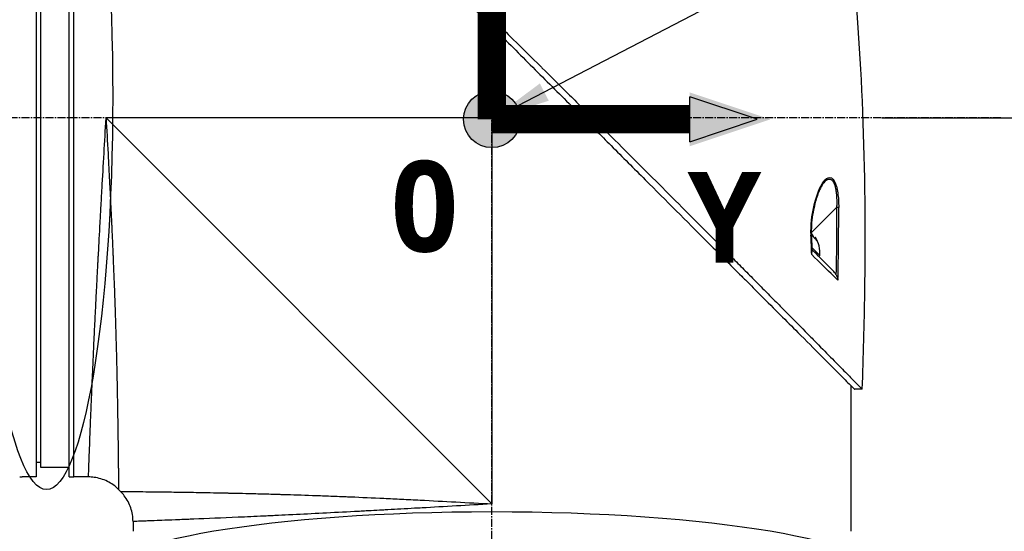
# Model space of a CAD drawing. Header units: millimetres. Extents: x 0 to 4378, y 0 to 2376.
# Tile 127 of 236: x 1583 to 1791, y 769 to 877. Entities that reach past the tile are written whole.
import ezdxf

# ---------------------------------------------------------------- set-up
doc = ezdxf.new("R2010")
doc.units = ezdxf.units.MM
doc.header["$LTSCALE"] = 0.2
doc.linetypes.add('CENTER2', pattern=[1.125, 0.75, -0.125, 0.125, -0.125])
for name, color, linetype in [('02_Center Line', 1, 'CENTER2'), ('07_Special Line2', 76, 'Continuous'), ('12_Before Rev.Num.', 5, 'Continuous'), ('13_After Rev.Num.', 6, 'Continuous')]:
    doc.layers.add(name, color=color, linetype=linetype)
doc.layers.add('14_Mark', color=7, linetype='Continuous', true_color=0xe03c31)
doc.styles.add('Rainbow-5.0 Style', font='malgunsl.ttf')
doc.dimstyles.new('Rainbow-5.0 Style', dxfattribs={"dimtxt": 4, "dimasz": 2.5, "dimexe": 1, "dimexo": 1, "dimgap": 1, "dimtad": 1, "dimdsep": 46, "dimtxsty": 'Rainbow-5.0 Style', "dimcen": 0, "dimclrd": 251, "dimclre": 251, "dimclrt": 7, "dimazin": 3, "dimtp": 0.1, "dimtm": 0.1, "dimtfac": 0.61, "dimtmove": 0, "dimatfit": 3, "dimfxl": 1, "dimlwd": -1, "dimlwe": -1, "dimarcsym": 1})

# ---------------------------------------------------------------- blocks, each defined once
blk = doc.blocks.new('A$C44151a85')
for p, q in [((-96.5, 273), (-96.5, 121)), ((-89.5, 121), (-89.5, 273)), ((-88.5, 121), (-88.5, 273)), ((-88.5, 121), (-88.5, 273)), ((-95.5, 123), (-95.5, 271)), ((0.74, 215.65), (0, 197)), ((0, 197), (-81.7, 197)), ((-81.7, 197), (0, 115.3)), ((0, 197), (18.64, 197.74)), ((0, 197), (0, 115.3)), ((70.44, 183.45), (70.44, 183.45)), ((38.28, 180.07), (38.28, 180.07)), ((73.01, 178.06), (67.65, 172.7)), ((67.57, 172.69), (67.57, 172.69)), ((68.32, 171.56), (68.51, 171.75)), ((68.52, 171.37), (68.63, 171.48)), ((67.76, 169.57), (69.46, 167.86)), ((69.46, 167.86), (69.26, 167.66)), ((72.82, 145.27), (72.82, 145.27)), ((76, 140.38), (76, 109.5)), ((78.44, 139.55), (76.84, 139.55)), ((-96.5, 124.13), (-95.5, 124.11)), ((-96.5, 121), (-99.5, 121)), ((-89.5, 123), (-95.5, 123)), ((-89.5, 121), (-88.5, 121)), ((-85.43, 121), (-88.5, 121)), ((-79.06, 118.36), (-78.64, 117.94)), ((-76, 111.57), (-76, 109.5))]:
    blk.add_line(p, q)
blk.add_arc((63.39, 168.44), 6.1, 354.6019, 32.9295)
for centre, major_axis, ratio, start_param, end_param in [((72.99, 178.04), (0.5, 0.001), 0.036993, 0.389718, 1.533742), ((-276, -461.66), (295.9, 797.97), 0.23298, 5.692342, 5.723691), ((-508.19, -1020.35), (-531.39, -1363.29), 0.183375, 2.684579, 2.706041), ((67.16, 172.21), (0.5, 0.019), 0.035577, 5.730867, 6.283186), ((-546.92, 149.07), (-456.39, 412.71), 0.998727, 3.908319, 3.915049), ((63.08, 168.75), (4.29, 4.29), 0.707107, 5.920984, 6.02203), ((64.46, 167.36), (4.04, 4.04), 0.707107, 6.173187, 6.393184), ((63.7, 168.12), (4.29, 4.29), 0.707107, 5.920984, 6.02203), ((-508.18, -1020.33), (-531.38, -1363.27), 0.183376, 2.655575, 2.684576)]:
    blk.add_ellipse(centre, major_axis=major_axis, ratio=ratio, start_param=start_param, end_param=end_param)
for points, knots in [([(-57.45, 275.44), (-57.45, 275.44), (-57.41, 275.4), (-57.34, 275.33), (-57.3, 275.29), (-57.26, 275.24), (-57.2, 275.19), (-57.15, 275.13), (-57.08, 275.06), (-57.01, 274.99), (-56.86, 274.84), (-56.68, 274.65), (-56.46, 274.43), (-56.35, 274.32), (-56.23, 274.2), (-56.1, 274.07), (-55.98, 273.95), (-55.84, 273.81), (-55.7, 273.67), (-55.7, 273.66), (-55.69, 273.66), (-55.69, 273.65), (-55.4, 273.36), (-55.08, 273.03), (-54.72, 272.67), (-54.54, 272.49), (-54.36, 272.3), (-54.16, 272.11), (-53.97, 271.91), (-53.77, 271.71), (-53.56, 271.49), (-53.14, 271.07), (-52.69, 270.62), (-52.22, 270.14), (-51.76, 269.67), (-51.27, 269.18), (-50.76, 268.66), (-50.74, 268.64), (-50.73, 268.63), (-50.71, 268.61), (-49.67, 267.56), (-48.53, 266.4), (-47.3, 265.17), (-46.69, 264.55), (-46.06, 263.91), (-45.41, 263.25), (-44.76, 262.6), (-44.08, 261.92), (-43.4, 261.23), (-42.7, 260.53), (-41.99, 259.82), (-41.27, 259.09), (-40.54, 258.36), (-39.8, 257.61), (-39.04, 256.85), (-38.29, 256.09), (-37.52, 255.31), (-36.73, 254.53), (-35.95, 253.74), (-35.15, 252.94), (-34.35, 252.13), (-34.29, 252.08), (-34.23, 252.02), (-34.18, 251.96), (-33.42, 251.21), (-32.65, 250.44), (-31.87, 249.67), (-31.04, 248.84), (-30.2, 248.01), (-29.34, 247.16), (-28.07, 245.89), (-26.76, 244.6), (-25.44, 243.28), (-25, 242.85), (-24.56, 242.41), (-24.12, 241.97), (-23.89, 241.75), (-23.67, 241.52), (-23.44, 241.3), (-22.77, 240.63), (-22.1, 239.96), (-21.42, 239.29), (-20.06, 237.95), (-18.69, 236.59), (-17.3, 235.21), (-15.92, 233.84), (-14.52, 232.45), (-13.1, 231.05), (-13.01, 230.96), (-12.93, 230.88), (-12.84, 230.79), (-9.15, 227.13), (-5.38, 223.4), (-1.57, 219.63), (-1.47, 219.53), (-1.38, 219.44), (-1.28, 219.35), (-0.32, 218.4), (0.64, 217.44), (1.61, 216.49), (2.58, 215.53), (3.55, 214.57), (4.53, 213.61), (6.48, 211.69), (8.42, 209.77), (10.36, 207.85), (10.45, 207.77), (10.53, 207.69), (10.61, 207.61), (12.57, 205.67), (14.52, 203.74), (16.47, 201.81), (17.45, 200.85), (18.42, 199.88), (19.39, 198.92), (20.36, 197.95), (21.33, 196.99), (22.3, 196.03), (22.36, 195.97), (22.42, 195.91), (22.48, 195.85), (24.4, 193.93), (26.32, 192.02), (28.22, 190.13), (29.16, 189.18), (30.11, 188.24), (31.05, 187.3), (31.99, 186.36), (32.93, 185.42), (33.86, 184.49), (33.9, 184.45), (33.95, 184.4), (34, 184.35), (35.88, 182.48), (37.74, 180.61), (39.57, 178.78), (41.4, 176.94), (43.21, 175.14), (44.98, 173.36), (45.87, 172.47), (46.75, 171.59), (47.62, 170.71), (48.49, 169.84), (49.35, 168.97), (50.21, 168.11), (51.06, 167.25), (51.9, 166.41), (52.73, 165.57), (53.57, 164.73), (54.39, 163.91), (55.2, 163.09), (55.21, 163.07), (55.23, 163.06), (55.25, 163.04), (56.06, 162.22), (56.86, 161.42), (57.64, 160.62), (58.43, 159.83), (59.2, 159.05), (59.96, 158.28), (60.72, 157.52), (61.47, 156.77), (62.19, 156.03), (63.65, 154.56), (65.04, 153.16), (66.35, 151.82), (66.68, 151.49), (67.01, 151.16), (67.33, 150.83), (67.65, 150.51), (67.96, 150.19), (68.27, 149.88), (69.51, 148.63), (70.66, 147.46), (71.71, 146.39), (71.72, 146.39), (71.72, 146.38), (71.72, 146.38), (72.25, 145.85), (72.75, 145.34), (73.22, 144.86), (73.7, 144.38), (74.14, 143.92), (74.56, 143.5), (74.98, 143.08), (75.36, 142.68), (75.72, 142.32), (76.07, 141.96), (76.39, 141.63), (76.68, 141.34), (76.97, 141.05), (77.22, 140.79), (77.44, 140.56), (77.55, 140.45), (77.65, 140.35), (77.75, 140.26), (77.84, 140.16), (77.92, 140.08), (78, 140), (78.14, 139.85), (78.25, 139.74), (78.33, 139.66), (78.4, 139.59), (78.44, 139.55), (78.44, 139.55)], [0, 0, 0, 0, 0.0041991, 0.0041991, 0.0041991, 0.0062987, 0.0062987, 0.0062987, 0.0083983, 0.0083983, 0.0083983, 0.0125974, 0.0125974, 0.0125974, 0.014697, 0.014697, 0.014697, 0.0167965, 0.0167965, 0.0167965, 0.0168599, 0.0168599, 0.0168599, 0.0210764, 0.0210764, 0.0210764, 0.0231847, 0.0231847, 0.0231847, 0.025293, 0.025293, 0.025293, 0.0295096, 0.0295096, 0.0295096, 0.0335924, 0.0335924, 0.0335924, 0.0337261, 0.0337261, 0.0337261, 0.0420526, 0.0420526, 0.0420526, 0.0462159, 0.0462159, 0.0462159, 0.0503791, 0.0503791, 0.0503791, 0.0545745, 0.0545745, 0.0545745, 0.0587698, 0.0587698, 0.0587698, 0.0629602, 0.0629602, 0.0629602, 0.0671505, 0.0671505, 0.0671505, 0.0674414, 0.0674414, 0.0674414, 0.0713694, 0.0713694, 0.0713694, 0.0755743, 0.0755743, 0.0755743, 0.0818817, 0.0818817, 0.0818817, 0.0839768, 0.0839768, 0.0839768, 0.0850355, 0.0850355, 0.0850355, 0.0881892, 0.0881892, 0.0881892, 0.0944966, 0.0944966, 0.0944966, 0.1008041, 0.1008041, 0.1008041, 0.1011921, 0.1011921, 0.1011921, 0.1176445, 0.1176445, 0.1176445, 0.1180502, 0.1180502, 0.1180502, 0.1221943, 0.1221943, 0.1221943, 0.1263384, 0.1263384, 0.1263384, 0.1346266, 0.1346266, 0.1346266, 0.1349824, 0.1349824, 0.1349824, 0.143338, 0.143338, 0.143338, 0.1475158, 0.1475158, 0.1475158, 0.1516936, 0.1516936, 0.1516936, 0.1519551, 0.1519551, 0.1519551, 0.160293, 0.160293, 0.160293, 0.164462, 0.164462, 0.164462, 0.168631, 0.168631, 0.168631, 0.1688379, 0.1688379, 0.1688379, 0.1772635, 0.1772635, 0.1772635, 0.1856891, 0.1856891, 0.1856891, 0.1899019, 0.1899019, 0.1899019, 0.1941147, 0.1941147, 0.1941147, 0.1983275, 0.1983275, 0.1983275, 0.2025403, 0.2025403, 0.2025403, 0.2026348, 0.2026348, 0.2026348, 0.206856, 0.206856, 0.206856, 0.2110771, 0.2110771, 0.2110771, 0.2152983, 0.2152983, 0.2152983, 0.2237405, 0.2237405, 0.2237405, 0.2258511, 0.2258511, 0.2258511, 0.2279617, 0.2279617, 0.2279617, 0.2364039, 0.2364039, 0.2364039, 0.2364237, 0.2364237, 0.2364237, 0.240644, 0.240644, 0.240644, 0.2448644, 0.2448644, 0.2448644, 0.2490847, 0.2490847, 0.2490847, 0.253305, 0.253305, 0.253305, 0.2575358, 0.2575358, 0.2575358, 0.2596491, 0.2596491, 0.2596491, 0.2617623, 0.2617623, 0.2617623, 0.2659889, 0.2659889, 0.2659889, 0.2702154, 0.2702154, 0.2702154, 0.2702154]), ([(-57.45, 273.84), (-57.45, 273.84), (-57.15, 273.54), (-56.01, 272.39), (-55.18, 271.55), (-51.97, 268.36), (-48.95, 265.35), (-43.01, 259.4), (-40.39, 256.78), (-36.53, 252.92), (-35.43, 251.82), (-33.82, 250.21), (-33.32, 249.71), (-30.42, 246.81), (-27.93, 244.31), (-21.31, 237.69), (-17.07, 233.45), (-10.42, 226.81), (-8.07, 224.45), (-4.64, 221.03), (-3.58, 219.97), (-1.76, 218.14), (-1.01, 217.38), (0.06, 216.32), (0.37, 216.01), (0.95, 215.43), (1.24, 215.15), (1.52, 214.87)], [-12.224149, -12.224149, -12.224149, -12.224149, -11.037359, -11.037359, -9.877095, -9.877095, -7.592298, -7.592298, -6.07984, -6.07984, -5.495393, -5.495393, -5.239423, -5.239423, -4.019638, -4.019638, -2.082992, -2.082992, -1.043435, -1.043435, -0.581051, -0.581051, -0.251822, -0.251822, -0.120605, -0.120605, -0.000021, -0.000021, -0.000021, -0.000021]), ([(1.52, 214.87), (4.23, 212.18), (6.94, 209.42), (12.41, 203.95), (15.17, 201.25), (17.86, 198.55)], [-2.319062, -2.319062, -2.319062, -2.319062, -1.1611, -1.1611, -0.001522, -0.001522, -0.001522, -0.001522]), ([(17.86, 198.55), (18.13, 198.25), (18.41, 197.97), (19, 197.38), (19.3, 197.08), (20.39, 195.98), (21.18, 195.2), (23.06, 193.32), (24.16, 192.23), (27.68, 188.71), (30.1, 186.29), (36.92, 179.47), (41.26, 175.12), (47.99, 168.39), (50.5, 165.89), (53.18, 163.21), (53.44, 162.95), (54.82, 161.57), (55.92, 160.47), (59.79, 156.6), (62.42, 153.97), (66.6, 149.8), (68.26, 148.14), (71.13, 145.25), (72.36, 144.02), (74.47, 141.9), (75.32, 141.05), (76.21, 140.17), (76.44, 139.94), (76.76, 139.63), (76.84, 139.55), (76.84, 139.55)], [-12.052589, -12.052589, -12.052589, -12.052589, -11.934103, -11.934103, -11.804161, -11.804161, -11.469421, -11.469421, -10.998435, -10.998435, -9.945484, -9.945484, -7.985272, -7.985272, -6.766883, -6.766883, -6.634722, -6.634722, -6.057598, -6.057598, -4.559072, -4.559072, -3.422422, -3.422422, -2.341546, -2.341546, -1.193783, -1.193783, -0.601834, -0.601834, 0, 0, 0, 0]), ([(-85.43, 121), (-85.43, 121), (-85.42, 121.12), (-85.41, 121.37), (-85.41, 121.61), (-85.39, 121.98), (-85.38, 122.46), (-85.36, 122.94), (-85.34, 123.55), (-85.31, 124.26), (-85.3, 124.63), (-85.28, 125.02), (-85.27, 125.44), (-85.25, 125.87), (-85.23, 126.32), (-85.21, 126.79), (-85.21, 126.88), (-85.21, 126.97), (-85.2, 127.06), (-85.13, 128.93), (-85.05, 131.19), (-84.94, 133.79), (-84.94, 133.89), (-84.93, 134), (-84.93, 134.1), (-84.9, 134.7), (-84.88, 135.31), (-84.85, 135.94), (-84.84, 136.31), (-84.82, 136.69), (-84.8, 137.07), (-84.79, 137.46), (-84.77, 137.85), (-84.75, 138.25), (-84.75, 138.31), (-84.75, 138.38), (-84.75, 138.45), (-84.68, 139.98), (-84.61, 141.55), (-84.54, 143.26), (-84.44, 145.39), (-84.34, 147.67), (-84.23, 150.08), (-84.16, 151.54), (-84.09, 153.05), (-84.01, 154.6), (-84.01, 154.64), (-84.01, 154.69), (-84, 154.74), (-83.95, 155.77), (-83.9, 156.83), (-83.85, 157.91), (-83.8, 158.93), (-83.74, 159.96), (-83.69, 161.02), (-83.69, 161.06), (-83.69, 161.11), (-83.68, 161.16), (-83.63, 162.22), (-83.57, 163.3), (-83.52, 164.4), (-83.49, 164.97), (-83.46, 165.54), (-83.43, 166.12), (-83.41, 166.41), (-83.4, 166.7), (-83.38, 167), (-83.37, 167.14), (-83.37, 167.29), (-83.36, 167.44), (-83.35, 167.58), (-83.34, 167.76), (-83.33, 167.87), (-83.33, 168.01), (-83.32, 168.15), (-83.31, 168.29), (-83.21, 170.3), (-83.09, 172.49), (-82.96, 174.86), (-82.89, 176.02), (-82.83, 177.21), (-82.76, 178.46), (-82.72, 179.16), (-82.68, 179.88), (-82.64, 180.6), (-82.61, 181.1), (-82.58, 181.61), (-82.55, 182.12), (-82.42, 184.46), (-82.28, 186.92), (-82.13, 189.52), (-82, 191.91), (-81.85, 194.4), (-81.7, 197)], [0.5000048, 0.5000048, 0.5000048, 0.5000048, 0.5301821, 0.5301821, 0.5301821, 0.560531, 0.560531, 0.560531, 0.5911455, 0.5911455, 0.5911455, 0.6065856, 0.6065856, 0.6065856, 0.6221334, 0.6221334, 0.6221334, 0.625, 0.625, 0.625, 0.6850898, 0.6850898, 0.6850898, 0.6875, 0.6875, 0.6875, 0.7011464, 0.7011464, 0.7011464, 0.7092438, 0.7092438, 0.7092438, 0.7173743, 0.7173743, 0.7173743, 0.71875, 0.71875, 0.71875, 0.7499738, 0.7499738, 0.7499738, 0.7889478, 0.7889478, 0.7889478, 0.8125, 0.8125, 0.8125, 0.8131921, 0.8131921, 0.8131921, 0.8288728, 0.8288728, 0.8288728, 0.84375, 0.84375, 0.84375, 0.8444134, 0.8444134, 0.8444134, 0.859375, 0.859375, 0.859375, 0.8671875, 0.8671875, 0.8671875, 0.8710937, 0.8710937, 0.8710937, 0.8730469, 0.8730469, 0.8730469, 0.8749735, 0.8749735, 0.8749735, 0.8773485, 0.8773485, 0.8773485, 0.9115235, 0.9115235, 0.9115235, 0.9281399, 0.9281399, 0.9281399, 0.9375, 0.9375, 0.9375, 0.9439123, 0.9439123, 0.9439123, 0.973127, 0.973127, 0.973127, 1, 1, 1, 1]), ([(-81.7, 197), (-81.57, 194.5), (-81.43, 191.99), (-81.29, 189.47), (-81.29, 189.45), (-81.29, 189.43), (-81.29, 189.41), (-81.22, 188.14), (-81.15, 186.87), (-81.09, 185.61), (-81.02, 184.4), (-80.97, 183.25), (-80.9, 182.01), (-80.9, 181.95), (-80.89, 181.88), (-80.89, 181.81), (-80.83, 180.63), (-80.77, 179.45), (-80.72, 178.31), (-80.65, 177.06), (-80.6, 175.85), (-80.54, 174.66), (-80.53, 174.5), (-80.53, 174.35), (-80.52, 174.2), (-80.46, 172.98), (-80.41, 171.79), (-80.36, 170.62), (-80.33, 170.03), (-80.31, 169.45), (-80.28, 168.88), (-80.27, 168.6), (-80.26, 168.31), (-80.24, 168.03), (-80.24, 167.86), (-80.23, 167.7), (-80.22, 167.53), (-80.22, 167.43), (-80.21, 167.31), (-80.21, 167.19), (-80.11, 164.86), (-80.03, 162.68), (-79.95, 160.64), (-79.94, 160.38), (-79.93, 160.11), (-79.93, 159.85), (-79.89, 158.97), (-79.86, 158.11), (-79.84, 157.29), (-79.8, 156.26), (-79.77, 155.27), (-79.74, 154.32), (-79.74, 154.21), (-79.73, 154.11), (-79.73, 154.01), (-79.73, 153.99), (-79.73, 153.97), (-79.73, 153.95), (-79.72, 153.83), (-79.72, 153.74), (-79.72, 153.59), (-79.64, 151.2), (-79.58, 149.02), (-79.53, 147.03), (-79.5, 146.04), (-79.48, 145.1), (-79.46, 144.2), (-79.44, 143.44), (-79.43, 142.72), (-79.41, 142.02), (-79.41, 142), (-79.41, 141.97), (-79.41, 141.95), (-79.41, 141.85), (-79.4, 141.78), (-79.4, 141.65), (-79.36, 139.84), (-79.33, 138.21), (-79.3, 136.74), (-79.3, 136.52), (-79.3, 136.31), (-79.29, 136.1), (-79.29, 135.89), (-79.28, 135.69), (-79.28, 135.5), (-79.27, 135.08), (-79.27, 134.68), (-79.26, 134.3), (-79.25, 133.48), (-79.23, 132.73), (-79.22, 132.02), (-79.22, 132.01), (-79.22, 132), (-79.22, 131.99), (-79.22, 131.91), (-79.22, 131.85), (-79.22, 131.75), (-79.2, 130.19), (-79.18, 128.81), (-79.16, 127.6), (-79.15, 126.69), (-79.14, 125.87), (-79.13, 125.14), (-79.13, 124.94), (-79.13, 124.76), (-79.12, 124.57), (-79.12, 124.52), (-79.12, 124.47), (-79.12, 124.43), (-79.12, 123.97), (-79.11, 123.54), (-79.11, 123.12), (-79.11, 123.09), (-79.11, 123.06), (-79.11, 123.03), (-79.1, 122.7), (-79.1, 122.38), (-79.1, 122.08), (-79.1, 122.01), (-79.1, 121.93), (-79.1, 121.86), (-79.1, 121.84), (-79.09, 121.81), (-79.09, 121.78), (-79.09, 121.62), (-79.09, 121.44), (-79.09, 121.27), (-79.09, 121.13), (-79.09, 120.99), (-79.09, 120.85), (-79.09, 120.81), (-79.09, 120.77), (-79.08, 120.74), (-79.08, 120.58), (-79.08, 120.43), (-79.08, 120.29), (-79.08, 120.22), (-79.08, 120.15), (-79.08, 120.09), (-79.08, 120.05), (-79.08, 120.02), (-79.08, 119.99), (-79.08, 119.97), (-79.08, 119.95), (-79.08, 119.93), (-79.08, 119.92), (-79.08, 119.9), (-79.08, 119.89), (-79.07, 119.58), (-79.07, 119.35), (-79.07, 119.17), (-79.07, 119.07), (-79.07, 119), (-79.07, 118.93), (-79.07, 118.89), (-79.07, 118.86), (-79.07, 118.83), (-79.07, 118.82), (-79.07, 118.8), (-79.07, 118.79), (-79.07, 118.78), (-79.07, 118.77), (-79.07, 118.76), (-79.07, 118.76), (-79.07, 118.75), (-79.07, 118.75), (-79.06, 118.48), (-79.06, 118.36), (-79.06, 118.36)], [0, 0, 0, 0, 0.061969, 0.061969, 0.061969, 0.0625, 0.0625, 0.0625, 0.09375, 0.09375, 0.09375, 0.1234255, 0.1234255, 0.1234255, 0.125, 0.125, 0.125, 0.1531538, 0.1531538, 0.1531538, 0.1836029, 0.1836029, 0.1836029, 0.1875, 0.1875, 0.1875, 0.21875, 0.21875, 0.21875, 0.234375, 0.234375, 0.234375, 0.2421875, 0.2421875, 0.2421875, 0.2469884, 0.2469884, 0.2469884, 0.25, 0.25, 0.25, 0.3052191, 0.3052191, 0.3052191, 0.3125, 0.3125, 0.3125, 0.3368038, 0.3368038, 0.3368038, 0.3671875, 0.3671875, 0.3671875, 0.3705126, 0.3705126, 0.3705126, 0.3710937, 0.3710937, 0.3710937, 0.375, 0.375, 0.375, 0.4375, 0.4375, 0.4375, 0.46875, 0.46875, 0.46875, 0.4952139, 0.4952139, 0.4952139, 0.4960937, 0.4960937, 0.4960937, 0.5, 0.5, 0.5, 0.5544796, 0.5544796, 0.5544796, 0.5625, 0.5625, 0.5625, 0.5702519, 0.5702519, 0.5702519, 0.5865122, 0.5865122, 0.5865122, 0.6206238, 0.6206238, 0.6206238, 0.6210937, 0.6210937, 0.6210937, 0.625, 0.625, 0.625, 0.6875, 0.6875, 0.6875, 0.734375, 0.734375, 0.734375, 0.7469686, 0.7469686, 0.7469686, 0.75, 0.75, 0.75, 0.7791382, 0.7791382, 0.7791382, 0.78125, 0.78125, 0.78125, 0.8046875, 0.8046875, 0.8046875, 0.8101255, 0.8101255, 0.8101255, 0.8125, 0.8125, 0.8125, 0.828125, 0.828125, 0.828125, 0.8405244, 0.8405244, 0.8405244, 0.84375, 0.84375, 0.84375, 0.859375, 0.859375, 0.859375, 0.8671875, 0.8671875, 0.8671875, 0.8710938, 0.8710938, 0.8710938, 0.8735646, 0.8735646, 0.8735646, 0.875, 0.875, 0.875, 0.90625, 0.90625, 0.90625, 0.921875, 0.921875, 0.921875, 0.9296875, 0.9296875, 0.9296875, 0.9335938, 0.9335938, 0.9335938, 0.9367093, 0.9367093, 0.9367093, 0.9375, 0.9375, 0.9375, 1, 1, 1, 1]), ([(67.59, 172.21), (67.51, 174.29), (67.76, 176.35), (68.18, 178.21), (68.6, 180.07), (69.19, 181.8), (69.96, 183.05), (70.35, 183.67), (70.78, 184.16), (71.23, 184.33), (71.68, 184.5), (72.15, 184.29), (72.52, 183.66), (72.88, 183.04), (73.11, 182.11), (73.25, 181.12), (73.4, 180.12), (73.45, 179.09), (73.46, 178.05)], [-1, -1, -1, -1, -0.75, -0.75, -0.75, -0.5, -0.5, -0.5, -0.375, -0.375, -0.375, -0.25, -0.25, -0.25, -0.125, -0.125, -0.125, 0, 0, 0, 0]), ([(70.44, 183.45), (70.51, 183.52), (70.61, 183.63), (70.76, 183.76), (70.86, 183.84), (70.97, 183.91), (71.06, 183.95), (71.12, 183.98), (71.16, 184), (71.22, 184.02), (71.3, 184.04), (71.37, 184.06), (71.43, 184.06), (71.46, 184.06), (71.49, 184.06), (71.51, 184.06), (71.54, 184.06), (71.6, 184.05), (71.71, 184.02), (71.81, 183.98), (71.89, 183.93), (71.95, 183.89), (72.03, 183.83), (72.1, 183.75), (72.17, 183.67), (72.22, 183.61), (72.25, 183.55), (72.29, 183.5), (72.31, 183.46), (72.33, 183.42), (72.35, 183.38), (72.38, 183.33), (72.42, 183.24), (72.48, 183.12), (72.54, 182.96), (72.59, 182.81), (72.66, 182.6), (72.74, 182.3), (72.82, 181.91), (72.88, 181.53), (72.91, 181.27), (72.94, 181.05), (72.96, 180.83), (72.99, 180.53), (73.01, 180.16), (73.03, 179.77), (73.03, 179.37), (73.04, 178.8), (73.02, 178.36), (73.01, 178.06)], [1.329615, 1.329615, 1.329615, 1.329615, 1.378961, 1.40356, 1.428073, 1.452518, 1.476923, 1.483207, 1.495736, 1.501978, 1.526778, 1.545207, 1.551317, 1.563485, 1.567497, 1.570553, 1.578207, 1.587912, 1.613451, 1.647115, 1.658519, 1.671664, 1.690388, 1.714701, 1.728974, 1.744675, 1.75307, 1.761833, 1.77097, 1.775681, 1.780486, 1.790347, 1.800537, 1.821922, 1.844682, 1.86886, 1.881499, 1.921664, 1.980666, 2.012563, 2.046031, 2.063338, 2.081006, 2.117316, 2.154984, 2.194087, 2.234709, 2.276933, 2.36647, 2.36647, 2.36647, 2.36647]), ([(70.44, 183.45), (70.22, 183.21), (70.01, 182.88), (69.54, 182.05), (69.29, 181.51), (68.73, 180.04), (68.45, 179.05), (67.93, 176.67), (67.71, 175.19), (67.64, 173.2), (67.64, 172.71), (67.66, 172.23)], [0, 0, 0, 0, 0.177079, 0.177079, 0.406682, 0.406682, 0.747747, 0.747747, 1.198722, 1.198722, 1.345047, 1.345047, 1.345047, 1.345047]), ([(67.65, 172.61), (67.72, 172.54), (67.79, 172.46), (67.91, 172.28), (67.97, 172.19), (68, 172.11)], [-0.51019725, -0.51019725, -0.51019725, -0.51019725, -0.48040557, -0.48040557, -0.44448002, -0.44448002, -0.44448002, -0.44448002]), ([(68.63, 171.48), (68.59, 171.56), (68.56, 171.63), (68.52, 171.73), (68.51, 171.75), (68.51, 171.75)], [-0.14370221, -0.14370221, -0.14370221, -0.14370221, -0.10777665, -0.10777665, -0.0718511, -0.0718511, -0.0718511, -0.0718511]), ([(72.44, 164.48), (71.68, 165.23), (70.86, 166.05), (69.99, 166.92), (69.84, 167.07), (69.41, 167.51), (68.65, 168.27), (68.31, 168.61), (68.01, 168.9), (67.77, 169.14)], [0, 0, 0, 0, 0.5, 0.5, 0.5, 0.75, 0.75, 0.75, 0.8788716, 0.8788716, 0.8788716, 0.8788716]), ([(67.73, 168.08), (67.76, 168.19), (67.79, 168.33), (67.79, 168.49), (67.79, 168.51), (67.79, 168.53), (67.79, 168.56)], [0, 0, 0, 0, 0.25, 0.25, 0.25, 0.2995894, 0.2995894, 0.2995894, 0.2995894]), ([(73.3, 162.63), (73.01, 162.91), (72.7, 163.21), (72.39, 163.52), (70.98, 164.9), (69.41, 166.43), (67.73, 168.08)], [0, 0, 0, 0, 0.1807269, 0.1807269, 0.1807269, 1, 1, 1, 1]), ([(72.88, 163.89), (72.83, 163.98), (72.78, 164.06), (72.64, 164.26), (72.54, 164.37), (72.44, 164.48)], [-0.07345151, -0.07345151, -0.07345151, -0.07345151, -0.04389749, -0.04389749, -0.000001, -0.000001, -0.000001, -0.000001]), ([(72.88, 163.89), (72.97, 163.74), (73.07, 163.53), (73.15, 163.27), (73.18, 163.19), (73.21, 163.08), (73.24, 162.95), (73.28, 162.76), (73.3, 162.65), (73.3, 162.63)], [-0.9999987, -0.9999987, -0.9999987, -0.9999987, -0.5, -0.5, -0.5, -0.25, -0.25, -0.25, -0.000001, -0.000001, -0.000001, -0.000001]), ([(-100, 121), (-100, 121), (-99.99, 121), (-99.97, 121), (-99.95, 121), (-99.93, 121), (-99.89, 121), (-99.86, 121), (-99.81, 121), (-99.76, 121), (-99.72, 121), (-99.66, 121), (-99.61, 121), (-99.57, 121), (-99.54, 121), (-99.5, 121)], [0.5001155, 0.5001155, 0.5001155, 0.5001155, 0.6074687, 0.6074687, 0.6074687, 0.7149373, 0.7149373, 0.7149373, 0.8224074, 0.8224074, 0.8224074, 0.9298784, 0.9298784, 0.9298784, 1, 1, 1, 1]), ([(-79.06, 118.36), (-79.75, 119.05), (-80.56, 119.63), (-82.31, 120.5), (-83.26, 120.79), (-84.63, 120.97), (-85.03, 121), (-85.43, 121)], [0, 0, 0, 0, 0.2916732, 0.2916732, 0.5842531, 0.5842531, 0.7041738, 0.7041738, 0.7041738, 0.7041738]), ([(-78.64, 117.94), (-78.64, 117.94), (-78.61, 117.93), (-78.51, 117.93), (-78.47, 117.93), (-78.4, 117.93), (-78.37, 117.93), (-78.32, 117.93), (-78.28, 117.93), (-78.19, 117.93), (-78.12, 117.93), (-78.01, 117.93), (-77.96, 117.93), (-77.89, 117.93), (-77.87, 117.93), (-77.82, 117.93), (-77.79, 117.93), (-77.69, 117.93), (-77.6, 117.93), (-77.44, 117.93), (-77.38, 117.92), (-77.28, 117.92), (-77.24, 117.92), (-77.17, 117.92), (-77.13, 117.92), (-76.97, 117.92), (-76.83, 117.92), (-76.54, 117.92), (-76.38, 117.92), (-76.08, 117.91), (-75.92, 117.91), (-75.58, 117.91), (-75.38, 117.91), (-74.41, 117.9), (-73.52, 117.89), (-72.08, 117.87), (-71.57, 117.87), (-70.74, 117.86), (-70.45, 117.85), (-69.86, 117.85), (-69.53, 117.84), (-68.66, 117.83), (-68.03, 117.82), (-67.03, 117.81), (-66.68, 117.8), (-66.14, 117.79), (-65.87, 117.79), (-65.59, 117.79), (-65.4, 117.78), (-65.29, 117.78), (-63.95, 117.76), (-62.52, 117.74), (-60.07, 117.69), (-59.21, 117.68), (-57.84, 117.65), (-57.36, 117.64), (-56.64, 117.63), (-56.39, 117.62), (-56.01, 117.61), (-55.89, 117.61), (-55.64, 117.6), (-55.48, 117.6), (-53.76, 117.56), (-51.97, 117.52), (-48.98, 117.44), (-47.93, 117.42), (-46.29, 117.37), (-45.73, 117.35), (-44.87, 117.33), (-44.43, 117.31), (-43.99, 117.3), (-43.69, 117.29), (-43.51, 117.29), (-41.49, 117.22), (-39.42, 117.16), (-36.05, 117.04), (-34.88, 116.99), (-33.06, 116.92), (-32.44, 116.9), (-31.49, 116.86), (-31.17, 116.85), (-30.53, 116.82), (-30.16, 116.81), (-27.64, 116.7), (-25.3, 116.6), (-21.62, 116.43), (-20.38, 116.37), (-18.46, 116.27), (-17.82, 116.24), (-16.52, 116.18), (-15.84, 116.14), (-10.15, 115.85), (-5.05, 115.57), (0, 115.3)], [0, 0, 0, 0, 0.03125, 0.03125, 0.046875, 0.046875, 0.054688, 0.054688, 0.0625, 0.0625, 0.078125, 0.078125, 0.085938, 0.085938, 0.089844, 0.089844, 0.09375, 0.09375, 0.109375, 0.109375, 0.117188, 0.117188, 0.121094, 0.121094, 0.125, 0.125, 0.140625, 0.140625, 0.15625, 0.15625, 0.171875, 0.171875, 0.1875, 0.1875, 0.25, 0.25, 0.28125, 0.28125, 0.296875, 0.296875, 0.3125, 0.3125, 0.34375, 0.34375, 0.359375, 0.359375, 0.367188, 0.371094, 0.371094, 0.375, 0.375, 0.4375, 0.4375, 0.46875, 0.46875, 0.484375, 0.484375, 0.492188, 0.492188, 0.496094, 0.496094, 0.5, 0.5, 0.5625, 0.5625, 0.59375, 0.59375, 0.609375, 0.609375, 0.617188, 0.621094, 0.621094, 0.625, 0.625, 0.6875, 0.6875, 0.71875, 0.71875, 0.734375, 0.734375, 0.742188, 0.742188, 0.75, 0.75, 0.8125, 0.8125, 0.84375, 0.84375, 0.859375, 0.859375, 0.875, 0.875, 1, 1, 1, 1]), ([(-76, 111.57), (-76, 112.54), (-76.16, 113.53), (-76.78, 115.37), (-77.25, 116.26), (-78.09, 117.35), (-78.35, 117.65), (-78.64, 117.94)], [0, 0, 0, 0, 0.2916732, 0.2916732, 0.5842531, 0.5842531, 0.7041738, 0.7041738, 0.7041738, 0.7041738]), ([(0, 115.3), (-2.59, 115.15), (-5.08, 115.01), (-7.46, 114.87), (-10.03, 114.72), (-12.48, 114.58), (-14.79, 114.45), (-15.32, 114.42), (-15.84, 114.39), (-16.36, 114.37), (-18.35, 114.25), (-20.23, 114.15), (-22.01, 114.05), (-22.4, 114.03), (-22.79, 114.01), (-23.17, 113.99), (-23.99, 113.94), (-24.79, 113.9), (-25.57, 113.86), (-25.79, 113.84), (-26.01, 113.83), (-26.23, 113.82), (-26.72, 113.79), (-27.2, 113.77), (-27.67, 113.74), (-27.91, 113.73), (-28.14, 113.72), (-28.37, 113.71), (-28.49, 113.7), (-28.6, 113.69), (-28.72, 113.69), (-28.83, 113.68), (-28.91, 113.68), (-29.06, 113.67), (-33.7, 113.42), (-38.08, 113.2), (-42.15, 113), (-42.22, 113), (-42.29, 113), (-42.35, 112.99), (-43.32, 112.95), (-44.27, 112.9), (-45.21, 112.86), (-45.71, 112.83), (-46.21, 112.81), (-46.7, 112.78), (-47.19, 112.76), (-47.68, 112.74), (-48.17, 112.72), (-48.21, 112.71), (-48.25, 112.71), (-48.29, 112.71), (-50.18, 112.62), (-52.02, 112.54), (-53.7, 112.46), (-57.17, 112.31), (-60.33, 112.18), (-63.14, 112.06), (-63.48, 112.05), (-63.83, 112.04), (-64.16, 112.02), (-64.5, 112.01), (-64.83, 111.99), (-65.15, 111.98), (-65.79, 111.96), (-66.41, 111.93), (-67, 111.91), (-68.06, 111.87), (-69.04, 111.83), (-69.93, 111.8), (-70.02, 111.79), (-70.1, 111.79), (-70.18, 111.79), (-71.13, 111.75), (-71.97, 111.72), (-72.7, 111.69), (-73.06, 111.68), (-73.39, 111.67), (-73.7, 111.66), (-74, 111.64), (-74.28, 111.63), (-74.52, 111.63), (-75.01, 111.61), (-75.38, 111.59), (-75.63, 111.59), (-75.87, 111.58), (-76, 111.57), (-76, 111.57), (-76, 111.57), (-76, 111.57), (-76, 111.57)], [0, 0, 0, 0, 0.0268593, 0.0268593, 0.0268593, 0.0558825, 0.0558825, 0.0558825, 0.0625, 0.0625, 0.0625, 0.088102, 0.088102, 0.088102, 0.09375, 0.09375, 0.09375, 0.1058986, 0.1058986, 0.1058986, 0.109375, 0.109375, 0.109375, 0.1171875, 0.1171875, 0.1171875, 0.1210937, 0.1210937, 0.1210937, 0.1230469, 0.1230469, 0.1230469, 0.125, 0.125, 0.125, 0.1865064, 0.1865064, 0.1865064, 0.1875, 0.1875, 0.1875, 0.2022042, 0.2022042, 0.2022042, 0.2101236, 0.2101236, 0.2101236, 0.2180828, 0.2180828, 0.2180828, 0.21875, 0.21875, 0.21875, 0.25, 0.25, 0.25, 0.3146789, 0.3146789, 0.3146789, 0.3226569, 0.3226569, 0.3226569, 0.3306082, 0.3306082, 0.3306082, 0.3464266, 0.3464266, 0.3464266, 0.375, 0.375, 0.375, 0.3777022, 0.3777022, 0.3777022, 0.4086235, 0.4086235, 0.4086235, 0.4239943, 0.4239943, 0.4239943, 0.439307, 0.439307, 0.439307, 0.4697627, 0.4697627, 0.4697627, 0.4999997, 0.4999997, 0.4999997, 0.5000048, 0.5000048, 0.5000048, 0.5000048])]:
    blk.add_open_spline(points, degree=3, knots=knots)
for points in [[(79.06, 174.54), (78.96, 200.72), (77.49, 224.12), (74.66, 244.51)], [(70.46, 183.47), (70.46, 183.47), (70.46, 183.47), (70.46, 183.47)], [(73.01, 178.06), (73.02, 173.33), (72.97, 168.61), (72.88, 163.89)], [(67.66, 172.23), (67.71, 171), (67.75, 169.78), (67.79, 168.56)]]:
    blk.add_open_spline(points, degree=3)
at = {"layer": '02_Center Line', "ltscale": 11.288275}
for p, q in [((0, -19.06), (0, 312.62)), ((107.81, 197), (-296.58, 197))]:
    blk.add_line(p, q, dxfattribs=at)
blk = doc.blocks.new('*D151')
at = {"color": 251, "linetype": 'ByBlock', "transparency": 16777216}
for p, q in [((1765.23, 856.68), (1894.22, 856.68)), ((1890.22, 669.68), (1890.22, 846.68)), ((1784.62, 659.68), (1894.22, 659.68))]:
    blk.add_line(p, q, dxfattribs=at)
at = {"color": 251, "transparency": 16777216}
for points in [[(1888.55, 846.68), (1891.88, 846.68), (1890.22, 856.68)], [(1888.55, 669.68), (1891.88, 669.68), (1890.22, 659.68)]]:
    blk.add_solid(points, dxfattribs=at)
at = {"layer": 'Defpoints', "color": 0, "transparency": 16777216}
for p in [(1761.23, 856.68), (1890.22, 856.68), (1780.62, 659.68)]:
    blk.add_point(p, dxfattribs=at)
at = {"color": 7, "transparency": 16777216, "insert": (1877.9, 758.18), "char_height": 16, "attachment_point": 5, "rotation": 90, "style": 'Rainbow-5.0 Style'}
blk.add_mtext('197', dxfattribs=at)
blk = doc.blocks.new('*D152')
at = {"color": 251, "linetype": 'ByBlock', "transparency": 16777216}
for p, q in [((1674.7, 1269.38), (1842.2, 1269.38)), ((1838.2, 866.68), (1838.2, 1259.38)), ((1765.23, 856.68), (1842.2, 856.68))]:
    blk.add_line(p, q, dxfattribs=at)
at = {"color": 251, "transparency": 16777216}
for points in [[(1836.53, 1259.38), (1839.86, 1259.38), (1838.2, 1269.38)], [(1836.53, 866.68), (1839.86, 866.68), (1838.2, 856.68)]]:
    blk.add_solid(points, dxfattribs=at)
at = {"layer": 'Defpoints', "color": 0, "transparency": 16777216}
for p in [(1670.7, 1269.38), (1838.2, 1269.38), (1761.23, 856.68)]:
    blk.add_point(p, dxfattribs=at)
at = {"color": 7, "transparency": 16777216, "insert": (1825.9, 1063.03), "char_height": 16, "attachment_point": 5, "rotation": 90, "style": 'Rainbow-5.0 Style'}
blk.add_mtext('412.7', dxfattribs=at)
blk = doc.blocks.new('*D155')
at = {"color": 251, "linetype": 'ByBlock', "transparency": 16777216}
for p, q in [((1589.36, 1756.68), (1894.22, 1756.68)), ((1890.22, 1746.68), (1890.22, 866.68)), ((1765.23, 856.68), (1894.22, 856.68))]:
    blk.add_line(p, q, dxfattribs=at)
at = {"color": 251, "transparency": 16777216}
for points in [[(1888.55, 1746.68), (1891.88, 1746.68), (1890.22, 1756.68)], [(1888.55, 866.68), (1891.88, 866.68), (1890.22, 856.68)]]:
    blk.add_solid(points, dxfattribs=at)
at = {"layer": 'Defpoints', "color": 0, "transparency": 16777216}
for p in [(1585.36, 1756.68), (1761.23, 856.68), (1890.22, 856.68)]:
    blk.add_point(p, dxfattribs=at)
at = {"color": 7, "transparency": 16777216, "insert": (1877.94, 1306.68), "char_height": 16, "attachment_point": 5, "rotation": 90, "style": 'Rainbow-5.0 Style'}
blk.add_mtext('900', dxfattribs=at)
blk = doc.blocks.new('A$C8cf810bf')
for q in [(9.58, 191.66), (16.95, 184.29)]:
    blk.add_line((9.58, 184.29), q)
blk.add_ellipse((14, 105.26), major_axis=(0, 83.3), ratio=0.168129)
blk = doc.blocks.new('A$Ceda57245')
at = {"layer": '07_Special Line2'}
blk.add_hatch(color=256, dxfattribs=at).paths.add_polyline_path([(49.16, 0), (34.9, 4.75), (34.9, -4.75)])
at = {"layer": '12_Before Rev.Num.'}
blk.add_hatch(color=256, dxfattribs=at).paths.add_polyline_path([(0, 49.16), (-4.75, 34.9), (4.75, 34.9)])
at = {"layer": '14_Mark'}
h = blk.add_hatch(color=256, dxfattribs=at)
h.dxf.hatch_style = 1
h.paths.add_polyline_path([(5, 0, 1), (-5, 0, 1)])
at = {"layer": '07_Special Line2'}
for p, q in [((34.9, -3.96), (34.9, 3.96)), ((46.78, 0), (34.9, 3.96)), ((34.9, -3.96), (46.78, 0))]:
    blk.add_line(p, q, dxfattribs=at)
at = {"layer": '07_Special Line2', "const_width": 5}
blk.add_lwpolyline([(34.9, 0), (0, 0)], dxfattribs=at)
at = {"layer": '12_Before Rev.Num.'}
for p, q in [((0, 46.78), (-3.96, 34.9)), ((3.96, 34.9), (0, 46.78)), ((3.96, 34.9), (-3.96, 34.9))]:
    blk.add_line(p, q, dxfattribs=at)
at = {"layer": '12_Before Rev.Num.', "const_width": 5}
blk.add_lwpolyline([(0, 34.9), (0, 0)], dxfattribs=at)
at = {"layer": '14_Mark'}
blk.add_circle((0, 0), 5, dxfattribs=at)
at = {"layer": '07_Special Line2', "insert": (34.53, -17.31), "char_height": 16, "attachment_point": 4, "style": 'Rainbow-5.0 Style'}
blk.add_mtext('{\\fMalgun Gothic Semilight|b1|i0|c129|p50;Y}', dxfattribs=at)
at = {"layer": '12_Before Rev.Num.', "insert": (-20.59, 35.73), "char_height": 16, "attachment_point": 4, "style": 'Rainbow-5.0 Style'}
blk.add_mtext('{\\fMalgun Gothic Semilight|b1|i0|c129|p50;Z}', dxfattribs=at)
at = {"layer": '14_Mark', "insert": (-17.84, -15.46), "char_height": 16, "attachment_point": 4, "style": 'Rainbow-5.0 Style'}
blk.add_mtext('{\\fMalgun Gothic Semilight|b1|i0|c129|p50;0}', dxfattribs=at)

msp = doc.modelspace()

# ---------------------------------------------------------------- block references
msp.add_blockref('A$C44151a85', (1682.619, 659.684))
at = {"xscale": 1.2, "yscale": 1.2, "zscale": 1.2}
msp.add_blockref('A$Ceda57245', (1682.633, 856.387), dxfattribs=at)
at = {"layer": '13_After Rev.Num.'}
msp.add_blockref('A$C8cf810bf', (1574.314, 756.056), dxfattribs=at)
at = {"layer": '13_After Rev.Num.', "rotation": 270}
msp.add_blockref('A$C8cf810bf', (1577.363, 773.346), dxfattribs=at)

# ---------------------------------------------------------------- dimensions: what is measured, and where the dimension line sits
for base, p1, p2, picture, middle in [((1890.215, 856.684), (1585.36, 1756.684), (1761.234, 856.684), '*D155', (1877.938, 1306.684)), ((1838.197, 1269.384), (1761.234, 856.684), (1670.697, 1269.384), '*D152', (1825.904, 1063.034)), ((1890.215, 856.684), (1780.619, 659.684), (1761.234, 856.684), '*D151', (1877.9, 758.184))]:
    dim = msp.add_linear_dim(base=base, p1=p1, p2=p2, angle=90, dimstyle='Rainbow-5.0 Style', override={"dimscale": 4, "dimtol": 0, "dimlim": 0, "dimtp": 0.1, "dimtm": 0.1, "dimtfac": 0.61, "dimtdec": 2, "dimtolj": 0, "dimtzin": 8})
    dim.commit()
    dim.dimension.update_dxf_attribs({"geometry": picture, "text_midpoint": middle})

# ---------------------------------------------------------------- leaders
at = {"annotation_type": 0, "has_hookline": 1, "hookline_direction": 0, "text_width": 103.201}
msp.add_leader([(1682.633, 856.387), (1920.382, 980.15), (1932.882, 980.15)], dimstyle='Rainbow-5.0 Style', override={"dimscale": 5, "dimgap": 1, "dimtad": 1}, dxfattribs=at)

doc.saveas('drawing.dxf')
